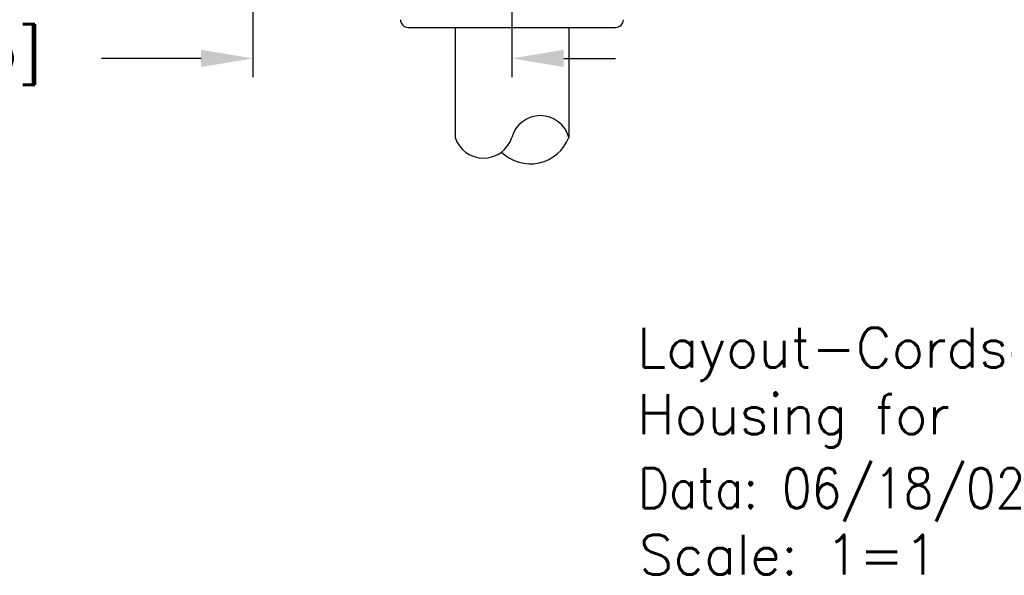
# Model space of a CAD drawing. Extents: x 85.2 to 97.4, y 23.1 to 30.3.
# Tile 2 of 43: x 87.5 to 89.9, y 23.1 to 24.5. Entities that reach past the tile are written whole.
import ezdxf

# ---------------------------------------------------------------- set-up
doc = ezdxf.new("R2010")
doc.units = 0
doc.header["$LTSCALE"] = 0.5
doc.layers.get('DEFPOINTS').update_dxf_attribs({"linetype": 'CONTINUOUS'})
for name, color, linetype in [('BODY', 1, 'CONTINUOUS'), ('DIM', 254, 'CONTINUOUS'), ('TEXT', 51, 'CONTINUOUS')]:
    doc.layers.add(name, color=color, linetype=linetype)
doc.styles.get("Standard").update_dxf_attribs({"font": 'ROMANS.SHX'})
doc.dimstyles.get("Standard").update_dxf_attribs({"dimtxt": 2.5, "dimasz": 2.5, "dimexe": 1.25, "dimexo": 0.625, "dimtad": 1, "dimcen": 2.5, "dimazin": 3, "dimtfac": 1, "dimtmove": 0, "dimatfit": 3})

# ---------------------------------------------------------------- blocks, each defined once
blk = doc.blocks.new('*U12')
at = {"layer": 'TEXT'}
for s, p in [('Layout-CordsetProducts\\EuroFast_MultiBoxes\\4MB12-Cable', (89.0249, 23.5947)), ('Housing for ', (89.0249, 23.4277)), ('Data: 06/18/02', (89.0249, 23.2419)), ('Scale: 1=1', (89.0297, 23.0753))]:
    blk.add_text(s, height=0.1, dxfattribs=at).set_placement(p)
blk = doc.blocks.new('*U19')
at = {"layer": 'DIM', "color": 0}
blk.add_text('.650 [16.5]', height=0.1, dxfattribs=at).set_placement((86.7429, 24.3369))
blk = doc.blocks.new('*D8')
at = {"layer": 'DEFPOINTS', "color": 0}
for p in [(88.0613, 25.389), (88.7109, 25.194), (88.7109, 24.3702)]:
    blk.add_point(p, dxfattribs=at)
at = {"layer": 'DIM', "color": 0}
for p, q in [((88.0613, 25.3265), (88.0613, 24.3233)), ((88.7109, 25.1315), (88.7109, 24.3233)), ((87.9313, 24.3702), (87.6816, 24.3702)), ((88.8409, 24.3702), (88.9709, 24.3702))]:
    blk.add_line(p, q, dxfattribs=at)
for points in [[(87.9313, 24.3919), (87.9313, 24.3485), (88.0613, 24.3702)], [(88.8409, 24.3919), (88.8409, 24.3485), (88.7109, 24.3702)]]:
    blk.add_solid(points, dxfattribs=at)
at = {"layer": 'DIM'}
blk.add_blockref('*U19', (0, 0), dxfattribs=at)

msp = doc.modelspace()

# ---------------------------------------------------------------- linework, layer by layer
at = {"layer": 'BODY'}
for p, q in [((88.4508, 24.4481), (88.971, 24.4481)), ((88.5685, 24.4481), (88.5685, 24.1719)), ((88.8533, 24.4481), (88.8533, 24.1719))]:
    msp.add_line(p, q, dxfattribs=at)
for centre, radius, start, end in [((88.4508, 24.4678), 0.0197, 181.5, 270), ((88.971, 24.4678), 0.0197, 270, 358.5), ((88.7821, 24.1529), 0.0737, 14.8948, 165.1052), ((88.6397, 24.1949), 0.0748, 197.9183, 342.0817), ((88.7571, 24.2087), 0.103, 225.4629, 339.0757)]:
    msp.add_arc(centre, radius, start, end, dxfattribs=at)
at = {"layer": 'DIM'}
msp.add_line((88.7109, 24.5564), (88.7109, 24.4258), dxfattribs=at)

# ---------------------------------------------------------------- block references
msp.add_blockref('*U12', (0, 0), dxfattribs=at)

# ---------------------------------------------------------------- dimensions: what is measured, and where the dimension line sits
dim = msp.add_linear_dim(base=(88.7109, 24.3702), p1=(88.0613, 25.389), p2=(88.7109, 25.194), dimstyle='Standard', dxfattribs=at)
dim.commit()
dim.dimension.update_dxf_attribs({"geometry": '*D8', "text_midpoint": (87.1906, 24.3702), "dimtype": 128})

doc.saveas('drawing.dxf')
